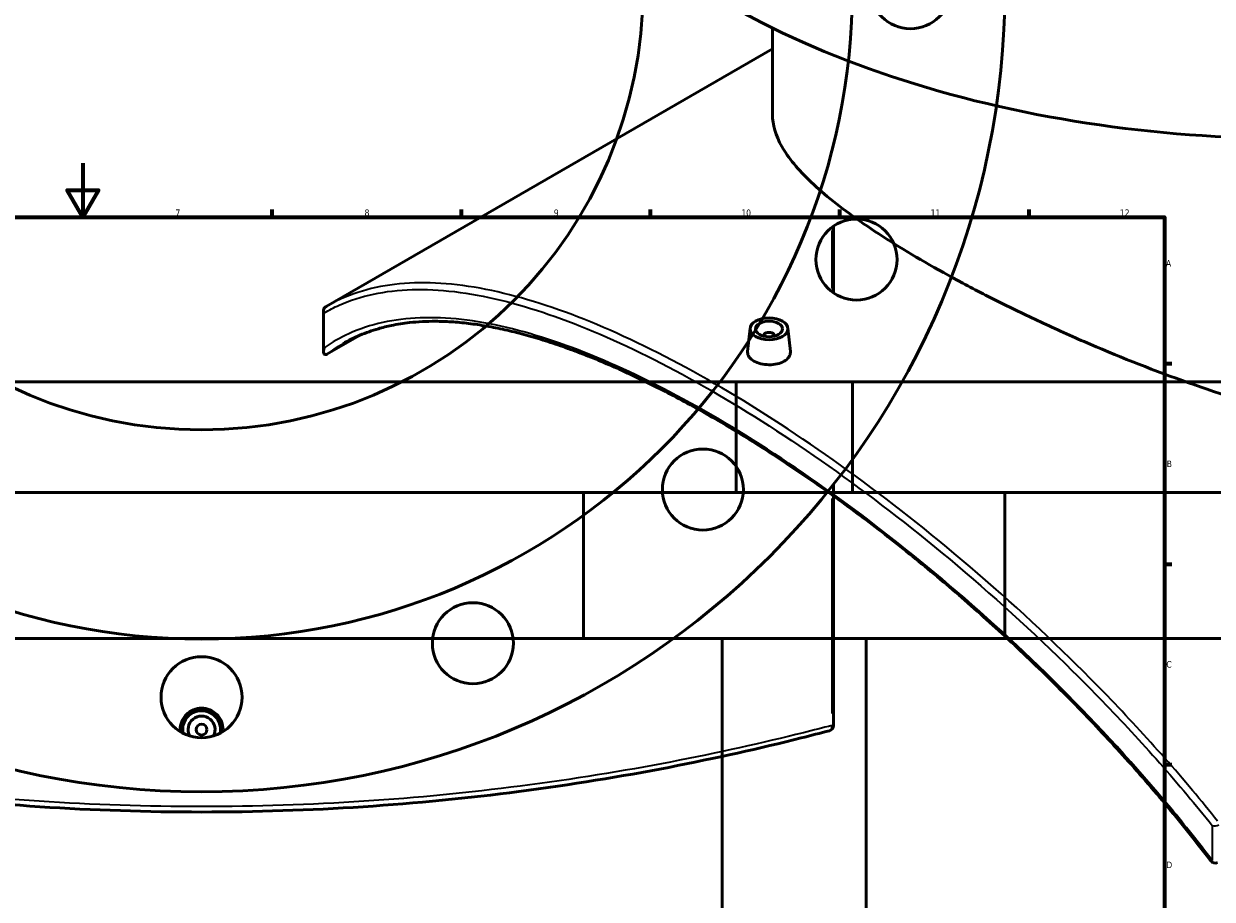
# Model space of a CAD drawing. Header units: millimetres. Extents: x -674 to 1228, y -345 to 992.
# Tile 10 of 12: x 399 to 839, y 321 to 646. Entities that reach past the tile are written whole.
import ezdxf

# ---------------------------------------------------------------- set-up
doc = ezdxf.new("R2010")
doc.units = ezdxf.units.MM
for name, color, linetype, lineweight in [('Border (ANSI)', 7, 'Continuous', 70), ('Dimension (ANSI)', 7, 'Continuous', 25), ('Visible (ANSI)', 7, 'Continuous', 50), ('Visible Narrow (ANSI)', 7, 'Continuous', 35)]:
    doc.layers.add(name, color=color, linetype=linetype, lineweight=lineweight)
doc.styles.add('Note Text (ANSI)', font='tahoma.ttf')
doc.dimstyles.new('Default - mm (ANSI)', dxfattribs={"dimtxt": 2.4, "dimasz": 2.5, "dimexe": 3.175, "dimexo": 1.6002, "dimgap": 0.8, "dimtad": 0, "dimtoh": 1, "dimdec": 0, "dimrnd": 1e-08, "dimzin": 4, "dimdsep": 46, "dimtxsty": 'Note Text (ANSI)', "dimcen": 0.09, "dimdle": 10, "dimclrd": 256, "dimclre": 256, "dimclrt": 5, "dimadec": 1, "dimazin": 1, "dimtfac": 1.27, "dimtofl": 0, "dimtmove": 0, "dimatfit": 3, "dimfxl": 1, "dimtolj": 1, "dimtzin": 4, "dimlwd": -1, "dimlwe": -1, "dimarcsym": 0})

# ---------------------------------------------------------------- blocks, each defined once
blk = doc.blocks.new('Borders Default Border')
at = {"layer": 'Border (ANSI)'}
for p, q in [((490.58, 574), (490.58, 576.8)), ((560.67, 574), (560.67, 576.8)), ((630.75, 574), (630.75, 576.8)), ((700.83, 574), (700.83, 576.8)), ((770.92, 574), (770.92, 576.8)), ((821, 519.75), (823.8, 519.75)), ((821, 445.5), (823.8, 445.5)), ((821, 371.25), (823.8, 371.25))]:
    blk.add_line(p, q, dxfattribs=at)
at = {"layer": 'Border (ANSI)', "flags": 128}
for points in [[(420.5, 594), (420.5, 574), (414.73, 584), (426.27, 584), (420.5, 574)], [(20, 20), (20, 574), (821, 574), (821, 20), (20, 20)]]:
    blk.add_lwpolyline(points, dxfattribs=at)
at = {"layer": 'Border (ANSI)', "color": 5, "true_color": 0x0000ff, "char_height": 2.4, "attachment_point": 7, "style": 'Note Text (ANSI)'}
for s, insert in [('7', (454.8, 574.4)), ('8', (524.84, 574.35)), ('9', (594.92, 574.35)), ('10', (664.35, 574.35)), ('11', (734.43, 574.4)), ('12', (804.52, 574.4)), ('A', (821.58, 555.68)), ('B', (821.87, 481.43)), ('C', (821.71, 407.13)), ('D', (821.72, 332.93))]:
    blk.add_mtext(s, dxfattribs=dict(at, insert=insert))
blk = doc.blocks.new('*D7')
at = {"layer": 'Defpoints', "color": 0, "transparency": 16777216}
for p in [(405.44, 811.18), (523.53, 506.25)]:
    blk.add_point(p, dxfattribs=at)
at = {"layer": 'Dimension (ANSI)', "transparency": 16777216}
for p, q in [((450.06, 695.94), (406.34, 808.85)), ((446.9, 695.94), (450.06, 695.94))]:
    blk.add_line(p, q, dxfattribs=at)
blk.add_solid([(406.73, 809), (405.95, 808.7), (405.44, 811.18)], dxfattribs=at)
at = {"layer": 'Dimension (ANSI)', "color": 5, "transparency": 16777216, "insert": (438.34, 697.24), "char_height": 2.4, "attachment_point": 1, "style": 'Note Text (ANSI)'}
blk.add_mtext('\\A1;∅327', dxfattribs=at)
blk = doc.blocks.new('*D8')
at = {"layer": 'Defpoints', "color": 0, "transparency": 16777216}
for p in [(298.45, 905.57), (630.52, 411.86)]:
    blk.add_point(p, dxfattribs=at)
at = {"layer": 'Dimension (ANSI)', "transparency": 16777216}
for p, q in [((351.23, 827.1), (299.84, 903.49)), ((348.03, 827.1), (351.23, 827.1))]:
    blk.add_line(p, q, dxfattribs=at)
blk.add_solid([(300.19, 903.73), (299.49, 903.26), (298.45, 905.57)], dxfattribs=at)
at = {"layer": 'Dimension (ANSI)', "color": 5, "transparency": 16777216, "insert": (339.53, 828.39), "char_height": 2.4, "attachment_point": 1, "style": 'Note Text (ANSI)'}
blk.add_mtext('\\A1;∅595', dxfattribs=at)

msp = doc.modelspace()

# ---------------------------------------------------------------- linework, layer by layer
at = {"layer": 'Visible (ANSI)'}
for p, q in [((675.9, 611.93), (675.9, 643.99)), ((675.9, 636.29), (510.67, 540.9)), ((698.48, 545.91), (698.48, 570.61)), ((509.64, 524.16), (509.64, 539.5)), ((667.61, 532.84), (666.68, 524.17)), ((681.58, 532.84), (682.51, 524.18)), ((522.98, 530.2), (510.88, 523.21)), ((672.6, 530.14), (672.6, 529.94)), ((676.6, 530.14), (676.6, 529.94)), ((705.48, 512.97), (223.48, 512.97)), ((1144.38, 512.97), (662.38, 512.97)), ((662.38, 471.97), (662.38, 512.97)), ((705.48, 471.97), (705.48, 512.97)), ((761.98, 471.97), (166.98, 471.97)), ((1200.88, 471.97), (605.88, 471.97)), ((605.88, 417.97), (605.88, 471.97)), ((698.48, 385.75), (698.48, 475)), ((761.98, 417.97), (761.98, 471.97)), ((761.98, 417.97), (166.98, 417.97)), ((1200.88, 417.97), (605.88, 417.97)), ((657.28, 185.79), (657.28, 417.97)), ((710.58, 247.97), (710.58, 417.97))]:
    msp.add_line(p, q, dxfattribs=at)
for centre, radius in [((464.48, 658.71), 297.5), ((464.48, 658.71), 241), ((464.48, 658.71), 163.5), ((726.98, 658.71), 15), ((707, 558.26), 15), ((650.1, 473.1), 15), ((564.94, 416.19), 15), ((464.48, 396.21), 15), ((464.48, 384.21), 2)]:
    msp.add_circle(centre, radius, dxfattribs=at)
for centre, radius, start, end in [((464.48, 384.21), 7, 349.0194, 190.9806), ((464.48, 384.21), 5, 332.1819, 207.8181), ((696.48, 385.75), 2, 284.7556, 0), ((839.73, 336.79), 2, 217.1842, 300)]:
    msp.add_arc(centre, radius, start, end, dxfattribs=at)
for centre, major_axis, ratio, start_param, end_param in [((868.7, 774.8), (-297.5, 0), 0.57735, 0, 3.141593), ((679.7, 254.9), (-169.69, 285.62), 0.429649, 6.277826, 6.280658), ((674.6, 530.14), (-2, 0), 0.57735, 2.963882, 6.460896)]:
    msp.add_ellipse(centre, major_axis=major_axis, ratio=ratio, start_param=start_param, end_param=end_param, dxfattribs=at)
for major_axis in [(-7, 0), (5, 0)]:
    msp.add_ellipse((674.6, 532.59), major_axis=major_axis, ratio=0.57735, dxfattribs=at)
for points, knots in [([(1005.03, 506.52), (1000.61, 503.97), (995.92, 501.69), (986.09, 497.76), (980.94, 496.1), (970.26, 493.43), (964.73, 492.42), (953.37, 491.01), (947.54, 490.62), (929.76, 490.31), (917.49, 491.26), (892.91, 494.85), (880.6, 497.5), (856.86, 503.72), (844.57, 507.52), (819.97, 516.12), (807.66, 520.92), (789.83, 528.49), (783.99, 531.08), (772.61, 536.32), (767.06, 538.97), (756.38, 544.27), (751.24, 546.92), (741.43, 552.16), (736.76, 554.75), (727.97, 559.82), (723.73, 562.37), (715.68, 567.45), (711.86, 569.97), (704.73, 574.96), (701.42, 577.42), (695.38, 582.24), (692.65, 584.61), (685.36, 591.53), (681.73, 595.93), (677, 604.26), (675.9, 608.2), (675.9, 611.93)], [0, 0, 0, 0, 1.874727, 1.874727, 3.749454, 3.749454, 5.624181, 5.624181, 7.498908, 7.498908, 11.248362, 11.248362, 14.997817, 14.997817, 18.726026, 18.726026, 22.454235, 22.454235, 24.31834, 24.31834, 26.182445, 26.182445, 28.04655, 28.04655, 29.910654, 29.910654, 31.774759, 31.774759, 33.638864, 33.638864, 35.502969, 35.502969, 37.367073, 37.367073, 41.095283, 41.095283, 44.823492, 44.823492, 44.823492, 44.823492]), ([(509.91, 538.57), (509.91, 538.57), (509.91, 538.57), (509.81, 538.73), (509.74, 538.9), (509.65, 539.23), (509.63, 539.4), (509.65, 539.79), (509.71, 539.99), (509.91, 540.36), (510.05, 540.51), (510.22, 540.63)], [-0.2763495, -0.2763495, -0.2763495, -0.2763495, -0.2756636, -0.2756636, -0.2143336, -0.2143336, -0.153709, -0.153709, -0.0740386, -0.0740386, 0, 0, 0, 0]), ([(838.14, 335.58), (835.59, 338.94), (832.99, 342.29), (827.71, 348.93), (825.03, 352.23), (819.59, 358.77), (816.84, 362.02), (811.26, 368.46), (808.43, 371.65), (802.72, 377.98), (799.83, 381.12), (793.99, 387.33), (791.04, 390.41), (785.1, 396.5), (782.1, 399.51), (776.08, 405.46), (773.05, 408.39), (766.98, 414.17), (763.94, 417.01), (757.84, 422.61), (754.78, 425.36), (748.67, 430.78), (745.62, 433.44), (739.51, 438.67), (736.45, 441.23), (730.36, 446.27), (727.31, 448.73), (721.24, 453.58), (718.21, 455.95), (712.18, 460.59), (709.17, 462.86), (703.17, 467.31), (700.19, 469.49), (694.25, 473.74), (691.29, 475.81), (685.4, 479.86), (682.48, 481.83), (676.65, 485.68), (673.76, 487.56), (668.01, 491.21), (665.15, 492.98), (659.47, 496.43), (656.65, 498.1), (651.05, 501.34), (648.27, 502.91), (642.74, 505.95), (640.01, 507.41), (634.57, 510.24), (631.88, 511.6), (626.53, 514.22), (623.88, 515.48), (618.63, 517.88), (616.03, 519.03), (610.87, 521.22), (608.32, 522.25), (603.27, 524.22), (600.77, 525.14), (595.82, 526.88), (593.38, 527.7), (588.54, 529.2), (586.15, 529.9), (581.43, 531.17), (579.1, 531.75), (574.5, 532.78), (572.22, 533.23), (567.74, 534.01), (565.53, 534.34), (561.18, 534.87), (559.04, 535.07), (554.96, 535.32), (553.03, 535.39), (547.82, 535.41), (544.62, 535.25), (539.21, 534.66), (536.96, 534.3), (533.13, 533.51), (531.52, 533.12), (527.6, 531.99), (525.32, 531.18), (520.92, 529.33), (518.8, 528.27), (516.75, 527.09)], [8.466721, 8.466721, 8.466721, 8.466721, 9.749937, 9.749937, 11.033153, 11.033153, 12.316369, 12.316369, 13.599585, 13.599585, 14.882801, 14.882801, 16.166017, 16.166017, 17.449233, 17.449233, 18.726568, 18.726568, 19.995928, 19.995928, 21.256928, 21.256928, 22.509391, 22.509391, 23.753334, 23.753334, 24.988953, 24.988953, 26.216624, 26.216624, 27.436891, 27.436891, 28.650439, 28.650439, 29.858069, 29.858069, 31.060664, 31.060664, 32.259174, 32.259174, 33.454588, 33.454588, 34.647918, 34.647918, 35.840181, 35.840181, 37.032387, 37.032387, 38.225546, 38.225546, 39.420658, 39.420658, 40.618702, 40.618702, 41.820627, 41.820627, 43.027343, 43.027343, 44.239718, 44.239718, 45.458578, 45.458578, 46.68472, 46.68472, 47.918928, 47.918928, 49.162022, 49.162022, 50.414916, 50.414916, 51.587472, 51.587472, 53.639444, 53.639444, 55.178424, 55.178424, 56.332658, 56.332658, 58.064009, 58.064009, 59.795361, 59.795361, 59.795361, 59.795361]), ([(510.22, 523.07), (510.11, 523.09), (510.03, 523.13), (509.84, 523.28), (509.75, 523.43), (509.57, 524.1), (509.64, 524.82), (509.91, 525.62), (509.91, 525.63), (509.91, 525.63)], [-0.6954646, -0.6954646, -0.6954646, -0.6954646, -0.5989595, -0.5989595, -0.4225527, -0.4225527, 0, 0, 0.0016905, 0.0016905, 0.0016905, 0.0016905]), ([(680.21, 520.62), (679.5, 520.21), (678.61, 519.86), (676.66, 519.41), (675.59, 519.31), (673.6, 519.33), (672.54, 519.45), (670.59, 519.93), (669.69, 520.29), (668.29, 521.1), (667.68, 521.61), (666.86, 522.73), (666.66, 523.33), (666.66, 523.99), (666.67, 524.08), (666.68, 524.17)], [0, 0, 0, 0, 0.298819, 0.298819, 0.597639, 0.597639, 0.896386, 0.896386, 1.195134, 1.195134, 1.493882, 1.493882, 1.792629, 1.792629, 1.841075, 1.841075, 1.841075, 1.841075]), ([(682.51, 524.18), (682.52, 524.09), (682.53, 523.99), (682.53, 523.31), (682.33, 522.69), (681.52, 521.54), (680.91, 521.02), (680.21, 520.62)], [4.1341327, 4.1341327, 4.1341327, 4.1341327, 4.1828969, 4.1828969, 4.4817163, 4.4817163, 4.7805356, 4.7805356, 4.7805356, 4.7805356]), ([(510.22, 523.07), (510.27, 523.06), (510.32, 523.06), (510.45, 523.06), (510.53, 523.07), (510.71, 523.12), (510.79, 523.16), (510.88, 523.21)], [0.390957, 0.390957, 0.390957, 0.390957, 0.4213899, 0.4213899, 0.4716584, 0.4716584, 0.5190949, 0.5190949, 0.5190949, 0.5190949]), ([(456.58, 383.46), (456.56, 383.72), (456.55, 383.97), (456.55, 385.21), (456.75, 386.27), (457.56, 388.23), (458.17, 389.12), (459.58, 390.52), (460.47, 391.13), (462.42, 391.94), (463.49, 392.14), (465.48, 392.14), (466.54, 391.94), (468.5, 391.13), (469.39, 390.52), (470.8, 389.12), (471.41, 388.23), (472.22, 386.27), (472.42, 385.21), (472.42, 384.21)], [2.316164, 2.316164, 2.316164, 2.316164, 2.390268, 2.390268, 2.689087, 2.689087, 2.987906, 2.987906, 3.286654, 3.286654, 3.585402, 3.585402, 3.884149, 3.884149, 4.182897, 4.182897, 4.481716, 4.481716, 4.780536, 4.780536, 4.780536, 4.780536]), ([(231.97, 383.82), (235.38, 382.92), (238.87, 382.02), (257.56, 377.34), (274, 373.63), (309.03, 366.87), (327.61, 363.82), (365.58, 358.89), (384.91, 356.97), (424.32, 354.38), (444.4, 353.71), (464.48, 353.71), (484.56, 353.71), (504.64, 354.38), (544.06, 356.97), (563.39, 358.89), (601.35, 363.82), (619.93, 366.87), (654.96, 373.63), (671.41, 377.34), (690.1, 382.02), (693.58, 382.92), (696.99, 383.82)], [6.06006, 6.06006, 6.06006, 6.06006, 7.528717, 7.528717, 13.775981, 13.775981, 20.023249, 20.023249, 26.034355, 26.034355, 32.045466, 32.045466, 32.045466, 38.056577, 38.056577, 44.067683, 44.067683, 50.314952, 50.314952, 56.562215, 56.562215, 58.030901, 58.030901, 58.030901, 58.030901])]:
    msp.add_open_spline(points, degree=3, knots=knots, dxfattribs=at)
for points in [[(510.32, 540.7), (510.29, 540.68), (510.25, 540.65), (510.22, 540.63)], [(472.42, 384.21), (472.42, 383.97), (472.41, 383.72), (472.38, 383.46)]]:
    msp.add_open_spline(points, degree=3, dxfattribs=at)
at = {"layer": 'Visible Narrow (ANSI)'}
for p, q in [((697.9, 568.99), (697.9, 547.53)), ((509.91, 525.63), (509.91, 538.57)), ((697.9, 469.83), (697.9, 390.18)), ((697.95, 385.75), (698.48, 385.75)), ((838.73, 348.72), (838.73, 335.79))]:
    msp.add_line(p, q, dxfattribs=at)
for centre, major_axis, ratio, start_param, end_param in [((696.48, 385.75), (0.51, -1.93), 0.695367, 0.069483, 1.320174), ((839.73, 349.72), (2, 0), 0.57735, 4.184524, 5.497787), ((839.73, 336.79), (-1.59, -1.21), 0.13064, 0, 0.791568)]:
    msp.add_ellipse(centre, major_axis=major_axis, ratio=ratio, start_param=start_param, end_param=end_param, dxfattribs=at)
for points, knots in [([(509.91, 538.57), (511.68, 539.59), (513.51, 540.52), (523.42, 544.92), (532.42, 546.84), (552.41, 547.44), (563.4, 546.12), (586.76, 540.45), (599.07, 536.21), (625.1, 525.01), (638.83, 518.05), (653.03, 509.85), (667.23, 501.65), (681.9, 492.22), (711.6, 471.24), (726.63, 459.69), (756.96, 434.37), (772.25, 420.51), (801.8, 391.32), (816.05, 375.97), (832.58, 356.3), (835.68, 352.53), (838.73, 348.72)], [6.06006, 6.06006, 6.06006, 6.06006, 7.528717, 7.528717, 13.775981, 13.775981, 20.023249, 20.023249, 26.034355, 26.034355, 32.045466, 32.045466, 32.045466, 38.056577, 38.056577, 44.067683, 44.067683, 50.314952, 50.314952, 56.562215, 56.562215, 58.030901, 58.030901, 58.030901, 58.030901]), ([(840.73, 350.3), (837.68, 354.12), (834.57, 357.92), (818, 377.71), (803.71, 393.15), (774.07, 422.52), (758.73, 436.44), (728.3, 461.91), (713.23, 473.52), (683.42, 494.6), (668.7, 504.07), (654.44, 512.3), (640.19, 520.53), (626.41, 527.52), (600.26, 538.74), (587.89, 542.98), (564.42, 548.63), (553.38, 549.93), (533.28, 549.28), (524.22, 547.32), (514.28, 542.86), (512.45, 541.92), (510.67, 540.9)], [-58.030901, -58.030901, -58.030901, -58.030901, -56.562215, -56.562215, -50.314952, -50.314952, -44.067683, -44.067683, -38.056577, -38.056577, -32.045466, -32.045466, -32.045466, -26.034355, -26.034355, -20.023249, -20.023249, -13.775981, -13.775981, -7.528717, -7.528717, -6.069983, -6.069983, -6.069983, -6.069983]), ([(838.73, 335.79), (833.76, 342.32), (828.63, 348.77), (810.51, 370.62), (796.8, 385.57), (768.35, 413.98), (753.61, 427.45), (724.32, 452.1), (709.78, 463.35), (681.02, 483.75), (666.8, 492.91), (653.03, 500.87), (639.25, 508.82), (625.92, 515.57), (600.61, 526.38), (588.63, 530.44), (565.89, 535.83), (555.19, 537.04), (535.7, 536.31), (526.91, 534.36), (515.85, 529.35), (512.8, 527.63), (509.91, 525.63)], [8.466721, 8.466721, 8.466721, 8.466721, 10.946359, 10.946359, 16.994288, 16.994288, 23.042222, 23.042222, 28.873685, 28.873685, 34.705153, 34.705153, 34.705153, 40.536622, 40.536622, 46.368085, 46.368085, 52.416019, 52.416019, 58.463947, 58.463947, 60.943546, 60.943546, 60.943546, 60.943546]), ([(697.9, 385.75), (694.47, 384.86), (690.98, 383.96), (672.21, 379.29), (655.7, 375.58), (620.54, 368.84), (601.88, 365.8), (563.77, 360.88), (544.37, 358.97), (504.8, 356.38), (484.64, 355.71), (464.48, 355.71), (444.32, 355.71), (424.17, 356.38), (384.6, 358.97), (365.2, 360.88), (327.08, 365.8), (308.43, 368.84), (273.26, 375.58), (256.75, 379.29), (237.79, 384.01), (234.09, 384.96), (230.48, 385.91)], [-58.030901, -58.030901, -58.030901, -58.030901, -56.562215, -56.562215, -50.314952, -50.314952, -44.067683, -44.067683, -38.056577, -38.056577, -32.045466, -32.045466, -32.045466, -26.034355, -26.034355, -20.023249, -20.023249, -13.775981, -13.775981, -7.528717, -7.528717, -5.976238, -5.976238, -5.976238, -5.976238])]:
    msp.add_open_spline(points, degree=3, knots=knots, dxfattribs=at)
msp.add_open_spline([(510.88, 523.21), (512.76, 524.62), (514.72, 525.92), (516.75, 527.09)], degree=3, dxfattribs=at)

# ---------------------------------------------------------------- block references
msp.add_blockref('Borders Default Border', (0, 0))

# ---------------------------------------------------------------- dimensions: what is measured, and where the dimension line sits
at = {"layer": 'Dimension (ANSI)'}
for p1, p2, picture, middle in [((630.52, 411.86), (298.45, 905.57), '*D8', (343.38, 827.1)), ((523.53, 506.25), (405.44, 811.18), '*D7', (442.22, 695.94))]:
    dim = msp.add_diameter_dim_2p(p1=p1, p2=p2, dimstyle='Default - mm (ANSI)', override={"dimgap": 0.8, "dimtih": 1, "dimdec": 0, "dimlfac": 1, "dimtol": 0, "dimlim": 0, "dimtp": 0, "dimtm": 0, "dimtdec": 2}, dxfattribs=at)
    dim.commit()
    dim.dimension.update_dxf_attribs({"geometry": picture, "text_midpoint": middle, "dimtype": 163})

doc.saveas('drawing.dxf')
